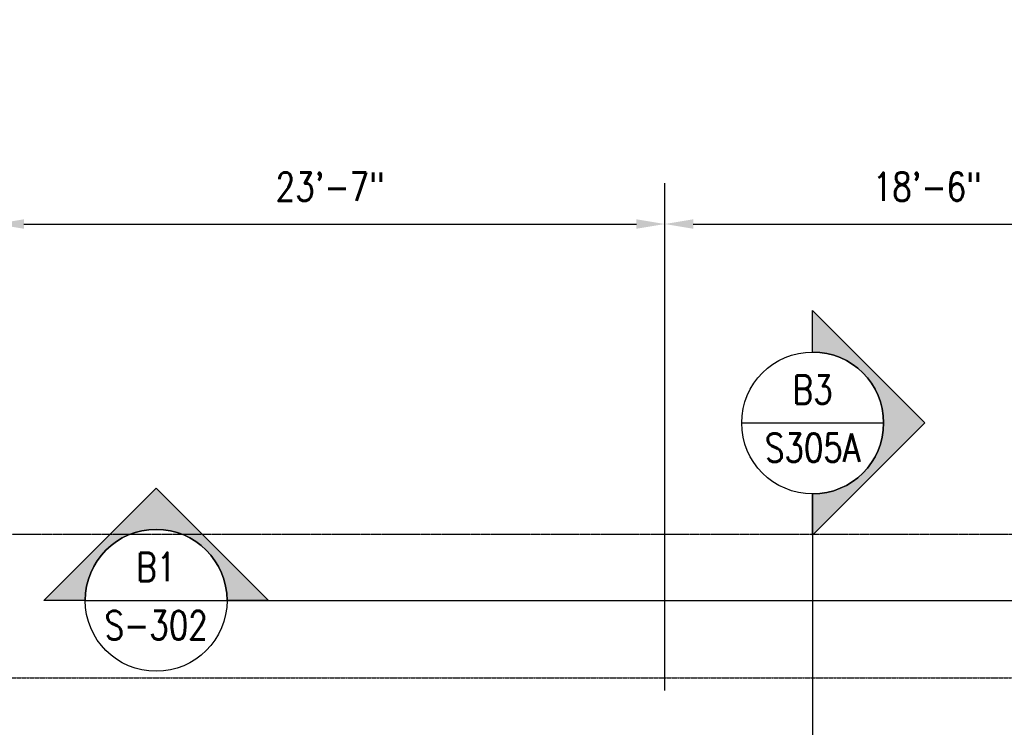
# Model space of a CAD drawing. Header units: inches. Extents: x -19111 to 19111, y -1073 to 833.
# Tile 10 of 59: x -1107 to -690, y -426 to -126. Entities that reach past the tile are written whole.
import ezdxf
from ezdxf.enums import TextEntityAlignment as Align

# ---------------------------------------------------------------- set-up
doc = ezdxf.new("R2010")
doc.units = ezdxf.units.IN
doc.header["$MEASUREMENT"] = 0
for name, pattern in [('CENTER2', [1.125, 0.75, -0.125, 0.125, -0.125]), ('Dash', [0.25, 0.125, -0.125]), ('Grid Line 1_2_', [0.875, 0.5, -0.125, 0.125, -0.125])]:
    doc.linetypes.add(name, pattern=pattern)
for name, color, linetype in [('G-ANNO-SYMB', 2, 'Continuous'), ('S-ANNO-DIMS', 1, 'Continuous'), ('S-ANNO-SYMB', 2, 'Continuous'), ('S-ANNO-TEXT', 2, 'Continuous'), ('S-GRID', 1, 'CENTER2')]:
    doc.layers.add(name, color=color, linetype=linetype)
doc.styles.add('Annotative', font='romans.shx', dxfattribs={"width": 0.8, "height": 0.125})
doc.styles.add('Arial', font='romans.shx', dxfattribs={"width": 0.8})
doc.styles.add('ROMANS', font='romans.shx', dxfattribs={"width": 0.8})
doc.dimstyles.new('Annotative', dxfattribs={"dimscale": 0, "dimtxt": 0.125, "dimasz": 0.125, "dimexe": 0.18, "dimexo": 0.0625, "dimgap": 0.09, "dimtad": 1, "dimdec": 3, "dimzin": 3, "dimdsep": 46, "dimlunit": 4, "dimtxsty": 'Annotative', "dimcen": 0.09, "dimclrt": 2, "dimazin": 2, "dimtfac": 1, "dimtdec": 3, "dimtmove": 1, "dimatfit": 0, "dimfxl": 1, "dimtfill": 1, "dimfrac": 2, "dimtolj": 1, "dimtzin": 0, "dimarcsym": 0})

# ---------------------------------------------------------------- blocks, each defined once
blk = doc.blocks.new('*D12')
at = {"layer": 'Defpoints', "color": 0, "transparency": 16777216}
for p in [(-833.98, -212.73), (-833.98, -416), (-1116.98, -699)]:
    blk.add_point(p, dxfattribs=at)
at = {"layer": 'S-ANNO-DIMS', "color": 0, "lineweight": -2, "transparency": 16777216}
for p, q in [((-1116.98, -693), (-1116.98, -195.45)), ((-833.98, -410), (-833.98, -195.45)), ((-1104.98, -212.73), (-845.98, -212.73))]:
    blk.add_line(p, q, dxfattribs=at)
at = {"layer": 'S-ANNO-DIMS', "color": 0, "transparency": 16777216}
for points in [[(-1104.98, -210.73), (-1104.98, -214.73), (-1116.98, -212.73)], [(-845.98, -210.73), (-845.98, -214.73), (-833.98, -212.73)]]:
    blk.add_solid(points, dxfattribs=at)
at = {"layer": 'S-ANNO-DIMS', "color": 2, "lineweight": -3, "transparency": 16777216, "insert": (-975.48, -196.95), "char_height": 12, "width": 60.1647, "attachment_point": 5, "style": 'Annotative', "bg_fill": 3, "box_fill_scale": 1.25, "bg_fill_color": 256, "bg_fill_true_color": 13158600, "bg_fill_transparency": 0}
blk.add_mtext('\\A1;23\'-7"', dxfattribs=at)
blk = doc.blocks.new('*D11')
at = {"layer": 'Defpoints', "color": 0, "transparency": 16777216}
for p in [(-612.02, -212.73), (-612.02, -256.09), (-833.98, -416)]:
    blk.add_point(p, dxfattribs=at)
at = {"layer": 'S-ANNO-DIMS', "color": 0, "lineweight": -2, "transparency": 16777216}
for p, q in [((-833.98, -410), (-833.98, -195.45)), ((-612.02, -250.09), (-612.02, -195.45)), ((-821.98, -212.73), (-624.02, -212.73))]:
    blk.add_line(p, q, dxfattribs=at)
at = {"layer": 'S-ANNO-DIMS', "color": 0, "transparency": 16777216}
for points in [[(-821.98, -210.73), (-821.98, -214.73), (-833.98, -212.73)], [(-624.02, -210.73), (-624.02, -214.73), (-612.02, -212.73)]]:
    blk.add_solid(points, dxfattribs=at)
at = {"layer": 'S-ANNO-DIMS', "color": 2, "lineweight": -3, "transparency": 16777216, "insert": (-723, -196.95), "char_height": 12, "width": 60.1647, "attachment_point": 5, "style": 'Annotative', "bg_fill": 3, "box_fill_scale": 1.25, "bg_fill_color": 256, "bg_fill_true_color": 13158600, "bg_fill_transparency": 0}
blk.add_mtext('\\A1;18\'-6"', dxfattribs=at)
blk = doc.blocks.new('*U25')
at = {"lineweight": -3}
h = blk.add_hatch(color=256, dxfattribs=at)
edge = h.paths.add_edge_path()
edge.add_line((-0.3125, 0), (-0.4947, 0))
edge.add_line((-0.4947, 0), (0, 0.4947))
edge.add_line((0, 0.4947), (0.4947, 0))
edge.add_line((0.4947, 0), (0.3125, 0))
edge.add_arc((0, 0), 0.3125, 0, 180)
for p, q in [((0, 0.4947), (-0.4947, 0)), ((0.4947, 0), (0, 0.4947)), ((-0.3125, 0), (0.3125, 0))]:
    blk.add_line(p, q, dxfattribs=at)
at = {"linetype": 'Continuous', "lineweight": -3}
blk.add_line((0.3125, 0), (17.5173, 0), dxfattribs=at)
at = {"lineweight": -3, "flags": 128}
blk.add_lwpolyline([(-0.3125, 0), (-0.4947, 0), (0, 0.4947), (0.4947, 0), (0.3125, 0, 1), (-0.3125, 0)], format="xyb", close=True, dxfattribs=at)
blk.add_lwpolyline([(-0.3125, 0.0156), (-0.3125, 0.0156)], dxfattribs=at)
blk.add_lwpolyline([(-0.3125, 0.0156), (-0.3125, 0.0156)], dxfattribs=at)
at = {"lineweight": -3}
blk.add_circle((0, 0), 0.3125, dxfattribs=at)
at = {"linetype": 'Continuous', "lineweight": -3, "style": 'Arial'}
blk.add_attdef('X#', text='', height=0.0938, dxfattribs=at).set_placement((0, 0.0469), align=Align.BOTTOM_CENTER)
blk.add_attdef('X-###', text='', height=0.0938, dxfattribs=at).set_placement((0, -0.0469), align=Align.TOP_CENTER)
blk = doc.blocks.new('*U24')
at = {"lineweight": -3}
h = blk.add_hatch(color=256, dxfattribs=at)
edge = h.paths.add_edge_path()
edge.add_line((0, 0.3125), (0, 0.4947))
edge.add_line((0, 0.4947), (0.4947, 0))
edge.add_line((0.4947, 0), (0, -0.4947))
edge.add_line((0, -0.4947), (0, -0.3125))
edge.add_arc((0, 0), 0.3125, 270, 450)
for p, q in [((0.4947, 0), (0, 0.4947)), ((-0.3125, 0), (0.3125, 0)), ((0, -0.4947), (0.4947, 0))]:
    blk.add_line(p, q, dxfattribs=at)
at = {"linetype": 'Continuous', "lineweight": -3}
blk.add_line((0, -0.3125), (0, -4.924), dxfattribs=at)
at = {"lineweight": -3, "flags": 128}
blk.add_lwpolyline([(0, 0.3125), (0, 0.4947), (0.4947, 0), (0, -0.4947), (0, -0.3125, 1), (0, 0.3125)], format="xyb", close=True, dxfattribs=at)
blk.add_lwpolyline([(0.0156, 0.3125), (0.0156, 0.3125)], dxfattribs=at)
blk.add_lwpolyline([(0.0156, 0.3125), (0.0156, 0.3125)], dxfattribs=at)
at = {"lineweight": -3}
blk.add_circle((0, 0), 0.3125, dxfattribs=at)
at = {"linetype": 'Continuous', "lineweight": -3, "style": 'Arial'}
blk.add_attdef('X#', text='', height=0.0938, dxfattribs=at).set_placement((0, 0.0469), align=Align.BOTTOM_CENTER)
blk.add_attdef('X-###', text='', height=0.0938, dxfattribs=at).set_placement((0, -0.0469), align=Align.TOP_CENTER)
blk = doc.blocks.new('*D39')
at = {"layer": 'Defpoints', "color": 0, "transparency": 16777216}
for p in [(-1274.76, -344), (-696.8, -344), (-1283.25, -644)]:
    blk.add_point(p, dxfattribs=at)
at = {"layer": 'S-ANNO-DIMS', "color": 0, "lineweight": -2, "transparency": 16777216}
blk.add_line((-1274.76, -632), (-1274.76, -356), dxfattribs=at)
at = {"layer": 'S-ANNO-DIMS', "color": 0, "transparency": 16777216}
for points in [[(-1276.76, -356), (-1272.76, -356), (-1274.76, -344)], [(-1276.76, -632), (-1272.76, -632), (-1274.76, -644)]]:
    blk.add_solid(points, dxfattribs=at)
at = {"layer": 'S-ANNO-DIMS', "color": 2, "lineweight": -3, "transparency": 16777216, "insert": (-1290.55, -494), "char_height": 12, "width": 60.1647, "attachment_point": 5, "rotation": 90, "style": 'Annotative', "bg_fill": 3, "box_fill_scale": 1.25, "bg_fill_color": 256, "bg_fill_true_color": 13158600, "bg_fill_transparency": 0}
blk.add_mtext('\\A1;25\'-0"', dxfattribs=at)
blk = doc.blocks.new('*D40')
at = {"layer": 'Defpoints', "color": 0, "transparency": 16777216}
for p in [(-1283.25, -44), (-1274.76, -44), (-696.8, -344)]:
    blk.add_point(p, dxfattribs=at)
at = {"layer": 'S-ANNO-DIMS', "color": 0, "lineweight": -2, "transparency": 16777216}
blk.add_line((-1274.76, -332), (-1274.76, -56), dxfattribs=at)
at = {"layer": 'S-ANNO-DIMS', "color": 0, "transparency": 16777216}
for points in [[(-1276.76, -56), (-1272.76, -56), (-1274.76, -44)], [(-1276.76, -332), (-1272.76, -332), (-1274.76, -344)]]:
    blk.add_solid(points, dxfattribs=at)
at = {"layer": 'S-ANNO-DIMS', "color": 2, "lineweight": -3, "transparency": 16777216, "insert": (-1290.55, -194), "char_height": 12, "width": 60.1647, "attachment_point": 5, "rotation": 90, "style": 'Annotative', "bg_fill": 3, "box_fill_scale": 1.25, "bg_fill_color": 256, "bg_fill_true_color": 13158600, "bg_fill_transparency": 0}
blk.add_mtext('\\A1;25\'-0"', dxfattribs=at)

msp = doc.modelspace()

# ---------------------------------------------------------------- linework, layer by layer
at = {"layer": 'S-GRID', "linetype": 'Grid Line 1_2_', "lineweight": -3}
msp.add_line((644.5128, -344), (-1328.8097, -344), dxfattribs=at)

# ---------------------------------------------------------------- next in the draw order: dimensions: what is measured, and where the dimension line sits
at = {"layer": 'S-ANNO-DIMS', "lineweight": -3}
dim = msp.add_linear_dim(base=(-833.9843, -212.7329), p1=(-1116.9843, -699), p2=(-833.9843, -416), dimstyle='Annotative', override={"dimpost": '\\X'}, dxfattribs=at)
dim.commit()
dim.dimension.update_dxf_attribs({"geometry": '*D12', "text_midpoint": (-975.4843, -196.95)})

# ---------------------------------------------------------------- next in the draw order: dimensions: what is measured, and where the dimension line sits
dim = msp.add_linear_dim(base=(-612.0157, -212.7329), p1=(-833.9843, -416), p2=(-612.0157, -256.0876), dimstyle='Annotative', override={"dimpost": '\\X'}, dxfattribs=at)
dim.commit()
dim.dimension.update_dxf_attribs({"geometry": '*D11', "text_midpoint": (-723, -196.95)})

# ---------------------------------------------------------------- next in the draw order: linework, layer by layer
at = {"layer": 'S-ANNO-SYMB', "linetype": 'Dash', "lineweight": -3}
msp.add_lwpolyline([(-1127.3303, -789.944), (-1127.3303, -416.6743, -0.41421356), (-1115.3303, -404.6743), (-555.8756, -404.6743, -0.41421356), (-543.8756, -416.6743), (-543.8756, -789.944, -0.41421356), (-555.8756, -801.944), (-1115.3303, -801.944, -0.41421356)], format="xyb", close=True, dxfattribs=at)

# ---------------------------------------------------------------- next in the draw order: block references
at = {"layer": 'G-ANNO-SYMB', "lineweight": -3}
ref = msp.add_blockref('*U24', (-771.4683, -296.8448), dxfattribs=dict(at, xscale=96, yscale=96, zscale=96))
ref.add_attrib('X-###', 'S305A', dxfattribs={"layer": 'S-ANNO-SYMB', "color": 1, "linetype": 'Continuous', "lineweight": -2, "height": 12, "style": 'ROMANS', "width": 0.8}).set_placement((-771.4683, -301.3448), align=Align.TOP_CENTER)
ref.add_attrib('X#', 'B3', dxfattribs={"layer": 'S-ANNO-TEXT', "color": 1, "linetype": 'Continuous', "lineweight": -2, "height": 12, "style": 'ROMANS', "width": 0.8}).set_placement((-771.4683, -292.3448), align=Align.BOTTOM_CENTER)
ref = msp.add_blockref('*U25', (-1049.0849, -371.855), dxfattribs=dict(at, xscale=96, yscale=96, zscale=96))
ref.add_attrib('X-###', 'S-302', dxfattribs={"layer": 'S-ANNO-SYMB', "color": 1, "linetype": 'Continuous', "lineweight": -2, "height": 12, "style": 'ROMANS', "width": 0.8}).set_placement((-1049.0849, -376.355), align=Align.TOP_CENTER)
ref.add_attrib('X#', 'B1', dxfattribs={"layer": 'S-ANNO-TEXT', "color": 1, "linetype": 'Continuous', "lineweight": -2, "height": 12, "style": 'ROMANS', "width": 0.8}).set_placement((-1049.0849, -367.355), align=Align.BOTTOM_CENTER)

# ---------------------------------------------------------------- next in the draw order: dimensions: what is measured, and where the dimension line sits
at = {"layer": 'S-ANNO-DIMS', "lineweight": -3}
dim = msp.add_linear_dim(base=(-1274.7625, -344), p1=(-1283.2477, -644), p2=(-696.7955, -344), angle=90, dimstyle='Annotative', override={"dimpost": '\\X', "dimse1": 1, "dimse2": 1}, dxfattribs=at)
dim.commit()
dim.dimension.update_dxf_attribs({"geometry": '*D39', "text_midpoint": (-1290.5453, -494)})

# ---------------------------------------------------------------- next in the draw order: dimensions: what is measured, and where the dimension line sits
dim = msp.add_linear_dim(base=(-1274.7625, -44), p1=(-696.7955, -344), p2=(-1283.2477, -44), angle=90, dimstyle='Annotative', override={"dimpost": '\\X', "dimse1": 1, "dimse2": 1}, dxfattribs=at)
dim.commit()
dim.dimension.update_dxf_attribs({"geometry": '*D40', "text_midpoint": (-1290.5453, -194)})

doc.saveas('drawing.dxf')
